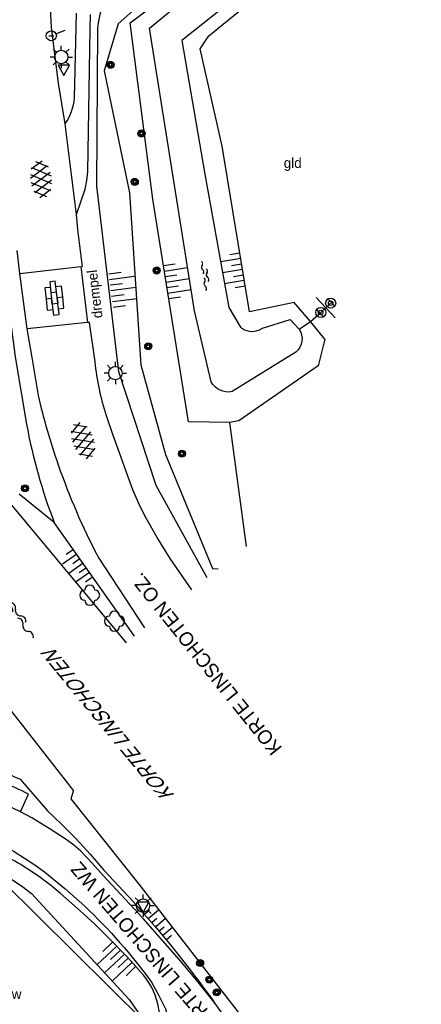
# Model space of a CAD drawing. Header units: metres. Extents: x 121538 to 126242, y 445257 to 454505.
# Tile 59 of 83: x 122225 to 122261, y 452981 to 453069. Entities that reach past the tile are written whole.
import ezdxf

# ---------------------------------------------------------------- set-up
doc = ezdxf.new("R2010")
doc.units = ezdxf.units.M
for name, color, linetype in [('SYMBD01', 8, 'Continuous'), ('SYMBD02', 8, 'Continuous'), ('SYMBD04', 8, 'Continuous'), ('SYMBD05', 8, 'Continuous'), ('TEK-D05', 8, 'Continuous'), ('TEK-D06', 8, 'Continuous'), ('TEK-D07', 8, 'Continuous'), ('TEK-D20', 7, 'Continuous'), ('TER-D03S', 8, 'Continuous'), ('TER-T02', 8, 'RASTER'), ('TER-T03', 8, 'Continuous'), ('TER-T04', 8, 'HAAG'), ('TER-T09', 8, 'Continuous'), ('TOPOT06', 8, 'WALB'), ('TOPOT20', 8, 'Continuous'), ('TOPOT21', 8, 'Continuous'), ('TOPOT22', 8, 'Continuous'), ('TOPOT24', 8, 'Continuous'), ('TOPOT26', 8, 'Continuous'), ('TOPOT30', 8, 'Continuous'), ('TOPOT50', 8, 'Continuous'), ('WAT-T00', 8, 'Continuous'), ('WEG-T01', 8, 'Continuous')]:
    doc.layers.add(name, color=color, linetype=linetype)
doc.styles.add('ISO', font='provutr.shx')
doc.linetypes.add('HAAG', pattern='A,0.25,-0.25,[151,BLOK.SHX,S=0.25,R=0,X=0,Y=0],-0.25,0.25', length=1)
doc.linetypes.add('RASTER', pattern='A,0.25,-0.25,[150,BLOK.SHX,S=0.25,R=0,X=0,Y=0],-0.25,0.25', length=1)
doc.linetypes.add('WALB', pattern='A,0.5,[155,BLOK.SHX,S=0.25,R=0,X=0,Y=0],0.5', length=1)

# ---------------------------------------------------------------- blocks, each defined once
blk = doc.blocks.new('talud')
for p, q in [((0, 0.75), (0.5, 0.75)), ((0, 0.5), (1, 0.5)), ((0, 0.25), (0.5, 0.25)), ((0, 0), (1, 0)), ((0, -0.25), (0.5, -0.25)), ((0, -0.5), (1, -0.5)), ((0, -0.75), (0.5, -0.75))]:
    blk.add_line(p, q)
blk = doc.blocks.new('water-m')
at = {"linetype": 'Continuous'}
for centre, start, end in [((-0.01, 0.747), 129.74464, 230.25536), ((-0.322, 1.122), 309.74464, 50.25536), ((-0.322, 0.372), 309.74464, 50.25536), ((0.315, 0.006), 129.74464, 230.25536), ((0.004, 0.381), 309.74464, 50.25536), ((-0.01, -0.743), 129.74464, 230.25536), ((-0.322, -0.368), 309.74464, 50.25536), ((0.004, -0.369), 309.74464, 50.25536), ((-0.322, -1.118), 309.74464, 50.25536)]:
    blk.add_arc(centre, 0.244, start, end, dxfattribs=at)
blk = doc.blocks.new('water-l')
at = {"linetype": 'Continuous'}
for centre, start, end in [((0.158, 1.473), 129.74464, 230.25536), ((-0.466, 2.223), 309.74464, 50.25536), ((-0.466, 0.723), 309.74464, 50.25536), ((-0.136, 0.75), 309.74464, 50.25536), ((0.488, 0), 129.74464, 230.25536), ((-0.466, -0.758), 309.74464, 50.25536), ((-0.136, -0.75), 309.74464, 50.25536), ((0.158, -1.508), 129.74464, 230.25536), ((-0.466, -2.258), 309.74464, 50.25536)]:
    blk.add_arc(centre, 0.488, start, end, dxfattribs=at)
blk = doc.blocks.new('DRHEK')
at = {"linetype": 'Continuous'}
for p, q in [((1.25, 0), (-1.25, 0)), ((-0.5, 0.7), (0.5, 0.7)), ((-0.5, -0.7), (0.5, -0.7))]:
    blk.add_line(p, q, dxfattribs=at)
blk = doc.blocks.new('struik')
at = {"linetype": 'Continuous'}
for centre, start, end in [((0, 0.442), 1.02328, 178.9632), ((-0.442, 0), 91.09124, 268.90133), ((0.437, 0), 271.6625, 88.3448), ((0, -0.446), 180.47294, 359.54064)]:
    blk.add_arc(centre, 0.45, start, end, dxfattribs=at)
blk = doc.blocks.new('asfalt-l')
for p, q in [((-0.93, 0.185), (0.704, 1.128)), ((-0.759, 1.005), (0.303, 1.619)), ((-0.704, 1.128), (0.93, 0.185)), ((-0.303, 1.619), (0.759, 1.005)), ((-0.893, -0.515), (0.893, 0.515)), ((-0.893, 0.515), (0.893, -0.515)), ((-0.93, -0.185), (0.704, -1.128)), ((-0.704, -1.128), (0.93, -0.185)), ((-0.759, -1.005), (0.303, -1.619)), ((-0.303, -1.619), (0.759, -1.005))]:
    blk.add_line(p, q)
blk = doc.blocks.new('paal')
for radius in [0.45, 0.2]:
    blk.add_circle((0, 0), radius)
blk = doc.blocks.new('lichtmast')
for p, q in [((0, 0.6), (0, 1)), ((-0.6, 0), (-1, 0)), ((-0.707, 0.707), (-0.424, 0.424)), ((0.424, 0.424), (0.707, 0.707)), ((0.6, 0), (1, 0)), ((-0.424, -0.424), (-0.707, -0.707)), ((0, -0.6), (0, -1)), ((0.424, -0.424), (0.707, -0.707))]:
    blk.add_line(p, q)
blk.add_circle((0, 0), 0.6)
blk = doc.blocks.new('BOOM')
for radius in [0.315, 0.225, 0.135]:
    blk.add_circle((0, 0), radius)
blk = doc.blocks.new('afsl-water')
blk.add_circle((0, 0), 0.45)
at = {"style": 'ISO'}
blk.add_attdef('AFSL-WATER', (0.7, 0), '', height=0.9, dxfattribs=at)
blk = doc.blocks.new('verkeersbord')
for p, q in [((0.502, 0.322), (-0.504, 0.322)), ((-0.504, 0.322), (-0.001, -0.6)), ((-0.001, -0.6), (0.502, 0.322))]:
    blk.add_line(p, q)
blk = doc.blocks.new('aanduidingsbord')
for p, q in [((-0.811, -0.333), (0, 0)), ((-1.446, -0.504), (-1.008, -0.504))]:
    blk.add_line(p, q)
blk.add_circle((-1.227, -0.504), 0.45)
blk = doc.blocks.new('klinkers-l')
at = {"linetype": 'Continuous'}
for p, q in [((-0.25, 1), (-0.75, 1)), ((-0.75, 1), (-0.75, 0)), ((0.25, 1.5), (-0.25, 1.5)), ((-0.25, 1.5), (-0.25, 0.5)), ((0.25, 0.5), (0.25, 1.5)), ((0.75, 1), (0.25, 1)), ((0.75, 0), (0.75, 1)), ((-0.25, 0), (-0.75, 0)), ((-0.75, 0), (-0.75, -1)), ((0.25, 0.5), (-0.25, 0.5)), ((-0.25, 0.5), (-0.25, -0.5)), ((0.25, -0.5), (0.25, 0.5)), ((-0.25, -0.5), (-0.25, 0)), ((0.25, -0.5), (-0.25, -0.5)), ((-0.25, -0.5), (-0.25, -1.5)), ((0.75, 0), (0.25, 0)), ((0.25, 0), (0.25, -0.5)), ((0.25, -1.5), (0.25, -0.5)), ((0.75, -1), (0.75, 0)), ((-0.75, -1), (-0.25, -1)), ((-0.25, -1.5), (0.25, -1.5)), ((0.25, -1), (0.75, -1))]:
    blk.add_line(p, q, dxfattribs=at)

msp = doc.modelspace()

# ---------------------------------------------------------------- linework, layer by layer
at = {"layer": 'TER-T02', "flags": 128}
for points in [[(122250.908, 453042.451), (122251.808, 453043.272)], [(122249.886, 453041.778), (122250.908, 453042.451)], [(122236.071, 452979.748), (122223.324, 452992.412), (122214.488, 452987.69), (122213.626, 452984.852), (122208.306, 452964.258), (122202.898, 452943.688), (122200.674, 452934.457)]]:
    msp.add_lwpolyline(points, dxfattribs=at)
at = {"layer": 'TER-T03'}
msp.add_lwpolyline([(122251.808, 453043.272), (122252.697, 453044.112)], dxfattribs=at)
at = {"layer": 'TER-T04', "flags": 128}
for points in [[(122252.17, 453040.886), (122251.569, 453038.511), (122244.495, 453033.569)], [(122243.639, 453033.425), (122245.134, 453022.335)]]:
    msp.add_lwpolyline(points, dxfattribs=at)
at = {"layer": 'TER-T09'}
for points in [[(122250.908, 453042.451), (122249.42, 453044.178), (122245.443, 453043.321), (122242.982, 453058.145), (122241.02, 453066.855), (122241.792, 453068.016), (122253.65, 453077.706), (122260.801, 453083.655), (122258.099, 453088.526), (122252.239, 453086.218), (122244.825, 453081.567)], [(122252.17, 453040.886), (122250.908, 453042.451)], [(122244.495, 453033.569), (122243.639, 453033.425)], [(122227.985, 453024.486), (122224.843, 453027.014)], [(122235.158, 453014.309), (122227.985, 453024.486)]]:
    msp.add_lwpolyline(points, dxfattribs=at)
at = {"layer": 'TOPOT06', "flags": 128}
msp.add_lwpolyline([(122213.333, 453021.52), (122221.471, 453010.965), (122229.694, 453000.476)], dxfattribs=at)
at = {"layer": 'TOPOT50'}
msp.add_lwpolyline([(122243.639, 453033.425), (122239.99, 453033.487), (122236.79, 453053.421), (122234.776, 453069.194), (122254.192, 453083.779), (122254.558, 453084.053), (122254.966, 453084.36), (122256.444, 453085.47), (122254.932, 453084.412), (122254.515, 453084.121), (122254.139, 453083.857), (122236.035, 453071.192), (122233.686, 453069.101), (122232.43, 453064.903), (122234.721, 453053.973), (122235.717, 453038.585), (122237.917, 453030.565), (122242.138, 453020.367), (122242.626, 453020.318)], dxfattribs=at)
for points in [[(122241.639, 453019.523), (122237.104, 453027.792), (122233.763, 453037.967), (122231.802, 453054.574), (122231.877, 453068.723, -0.090604), (122232.921, 453072.249, -0.107931), (122235.679, 453075.634), (122236.538, 453076.248), (122244.825, 453081.567)], [(122208.647, 453048.189), (122207.885, 453052.271), (122207.863, 453052.638, -0.263621), (122208.735, 453054.001), (122209.006, 453054.115), (122209.292, 453054.178), (122219.734, 453054.422, -0.183237), (122221.107, 453053.818, -0.133706), (122221.667, 453052.858), (122222.004, 453050.678), (122223.312, 453048.205), (122224.491, 453039.308), (122225.5, 453033.291, 0.048064), (122227.985, 453024.486)], [(122216.555, 453004.006, -0.075241), (122224.937, 453001.495), (122227.362, 452998.67), (122228.666, 452997.446), (122229.925, 452996.174), (122231.196, 452994.79), (122232.412, 452993.357), (122235.045, 452990.55, -0.028917), (122242.269, 452981.549)], [(122236.853, 452978.71), (122237.086, 452978.952), (122237.283, 452979.224), (122237.394, 452979.444), (122237.462, 452979.68), (122237.487, 452979.909), (122237.475, 452980.139), (122237.376, 452980.768), (122237.241, 452981.39, 0.122399), (122235.734, 452984.247, 0.036395), (122228.032, 452991.701, 0.047302), (122224.45, 452994.161, 0.035316), (122219.182, 452996.619), (122212.544, 452997.541, 0.337542), (122209.445, 452996.361), (122209.207, 452995.877), (122209.068, 452995.356), (122208.237, 452990.295), (122205.871, 452979.532), (122200.864, 452954.592), (122194.395, 452930.036), (122192.265, 452921.24)], [(122205.569, 452957.598), (122213.479, 452994.157, -0.200761), (122224.093, 452992.593), (122225.043, 452991.966), (122225.938, 452991.263), (122234.674, 452981.792), (122236.071, 452979.748)]]:
    msp.add_lwpolyline(points, format="xyb", dxfattribs=at)
at = {"layer": 'WAT-T00'}
msp.add_lwpolyline([(122249.886, 453041.778, -0.369964), (122249.592, 453039.72), (122243.889, 453036.193, -0.338994), (122242.025, 453037.073), (122240.518, 453043.408), (122236.507, 453068.729), (122250.841, 453080.515), (122254.522, 453083.295), (122254.867, 453083.556), (122255.282, 453083.869), (122256.798, 453085.014)], format="xyb", dxfattribs=at)
for points in [[(122256.798, 453085.014), (122258.248, 453083.375), (122252.992, 453078.434), (122239.385, 453067.604), (122241.45, 453055.652), (122243.579, 453043.712), (122244.62, 453041.97), (122244.988, 453041.735), (122245.405, 453041.606), (122245.72, 453041.584), (122246.034, 453041.622), (122246.335, 453041.721), (122246.611, 453041.875), (122249.073, 453042.645), (122249.886, 453041.778)], [(122234.427, 453013.722), (122225.127, 453024.903), (122214.536, 453037.526), (122210.235, 453040.549)], [(122244.967, 452979.995), (122235.576, 452992.115), (122229.499, 452999.74), (122229.694, 453000.476)]]:
    msp.add_lwpolyline(points, dxfattribs=at)
at = {"layer": 'WEG-T01'}
for points in [[(122228.968, 453060.162), (122228.354, 453063.8), (122227.731, 453068.788), (122227.666, 453069.962), (122227.709, 453071.137), (122227.826, 453071.92), (122228.049, 453072.679), (122228.382, 453073.522), (122228.754, 453074.349), (122229.226, 453075.287), (122229.735, 453076.204), (122230.283, 453077.014), (122230.936, 453077.741), (122231.971, 453078.654), (122233.09, 453079.464), (122241.19, 453083.971), (122247.354, 453087.589), (122253.805, 453091.31)], [(122229.97, 453052.034), (122230.736, 453054.305), (122230.905, 453055.089), (122230.98, 453055.893), (122231.203, 453068.655), (122231.223, 453069.926)], [(122229.97, 453052.034), (122228.968, 453060.162)], [(122230.518, 453047.372), (122230.094, 453050.702), (122229.97, 453052.034)], [(122224.907, 453046.768), (122224.672, 453048.808)], [(122224.907, 453046.768), (122230.37, 453047.386), (122230.963, 453042.384)], [(122225.572, 453041.795), (122224.907, 453046.768)], [(122230.963, 453042.384), (122225.572, 453041.795)], [(122224.968, 452998.588), (122223.06, 452999.467), (122221.115, 453000.261), (122220.328, 453000.507), (122216.435, 453001.564)], [(122242.269, 452981.549), (122240.862, 452983.35), (122239.39, 452985.098), (122235.916, 452989.038), (122232.341, 452992.886), (122231.376, 452993.997), (122230.351, 452995.052), (122229.723, 452995.608), (122229.043, 452996.101), (122227.518, 452997.081), (122225.979, 452998.037), (122225.48, 452998.325), (122224.968, 452998.588)], [(122247.3, 452974.397), (122244.833, 452978.007), (122242.269, 452981.549)]]:
    msp.add_lwpolyline(points, dxfattribs=at)
for points in [[(122228.968, 453060.162, 0.119953), (122229.801, 453062.459), (122229.977, 453070.073)], [(122236.083, 453015.054), (122231.93, 453021.368, -0.036801), (122228.366, 453029.611, -0.026614), (122226.562, 453035.854), (122225.997, 453039.244), (122225.572, 453041.795)], [(122240.296, 453018.444), (122238.351, 453021.242), (122237.177, 453023.138), (122236.077, 453025.079), (122235.505, 453026.227), (122235.011, 453027.411), (122234.4, 453029.053), (122233.805, 453030.702), (122233.224, 453032.362), (122232.661, 453034.028, -0.053177), (122231.634, 453038.851), (122231.144, 453042.372), (122230.963, 453042.384)], [(122224.968, 452998.588), (122225.674, 453000.175, 0.035332), (122220.989, 453002.107), (122218.94, 453002.72), (122216.858, 453003.21), (122216.435, 453001.564)], [(122216.34, 452998.472), (122216.281, 452998.049, -0.097935), (122224.381, 452995.033), (122226.258, 452993.839), (122227.106, 452993.222), (122228.936, 452991.721), (122230.7, 452990.143, -0.045003), (122236.689, 452983.341), (122237.345, 452982.161), (122237.931, 452980.944), (122238.374, 452979.249), (122242.633, 452975.577), (122244.738, 452972.782)]]:
    msp.add_lwpolyline(points, format="xyb", dxfattribs=at)

# ---------------------------------------------------------------- block references
at = {"layer": 'SYMBD01'}
for p, rotation in [((122226.791, 453055.215), 7.036083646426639), ((122230.552, 453031.802), 200.0467702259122)]:
    msp.add_blockref('asfalt-l', p, dxfattribs=dict(at, rotation=rotation))
at = {"layer": 'SYMBD02', "rotation": 6.454127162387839}
msp.add_blockref('klinkers-l', (122227.988, 453044.556), dxfattribs=at)
at = {"layer": 'SYMBD04', "yscale": 2}
for p, xscale, zscale, rotation in [((122244.813, 453047.115), 1.812769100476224, 1.812769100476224, 189.4259658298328), ((122233.046, 453045.239), 2.240459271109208, 2.240459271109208, 7.476125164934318), ((122237.982, 453045.993), 2.09992662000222, 2.09992662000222, 9.119869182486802), ((122230.564, 453020.827), 1.571271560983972, 1.571271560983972, 215.1770172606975), ((122237.02, 452988.287), 1.204152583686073, 1.204152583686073, 40.39249564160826), ((122234.251, 452985.849), 2.440197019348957, 2.440197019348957, 223.4480121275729)]:
    msp.add_blockref('talud', p, dxfattribs=dict(at, xscale=xscale, zscale=zscale, rotation=rotation))
at = {"layer": 'SYMBD05'}
for name, p, rotation in [('water-m', (122241.502, 453046.566), 8.704564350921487), ('water-l', (122224.6, 453016.309), 38.15524418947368)]:
    msp.add_blockref(name, p, dxfattribs=dict(at, rotation=rotation))
at = {"layer": 'TER-D03S', "rotation": 133.3766674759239}
msp.add_blockref('DRHEK', (122252.253, 453043.692), dxfattribs=at)
at = {"layer": 'TOPOT20'}
msp.add_blockref('aanduidingsbord', (122228.943, 453068.542), dxfattribs=at)
at = {"layer": 'TOPOT21'}
for p in [(122228.602, 453066.134), (122233.446, 453037.844), (122235.927, 452990.19)]:
    msp.add_blockref('lichtmast', p, dxfattribs=at)
at = {"layer": 'TOPOT22'}
for p in [(122252.697, 453044.112), (122251.808, 453043.272)]:
    msp.add_blockref('paal', p, dxfattribs=at)
at = {"layer": 'TOPOT24'}
ref = msp.add_blockref('afsl-water', (122222.809, 452981.821), dxfattribs=at)
ref.add_attrib('AFSL-WATER', 'aw', (122223.509, 452981.821), dxfattribs={"height": 0.9, "style": 'ISO'})
at = {"layer": 'TOPOT26'}
for name, p in [('BOOM', (122233.011, 453065.436)), ('BOOM', (122235.78, 453059.294)), ('BOOM', (122235.181, 453054.961)), ('BOOM', (122237.145, 453047.024)), ('BOOM', (122236.382, 453040.248)), ('BOOM', (122239.397, 453030.636)), ('BOOM', (122225.37, 453027.535)), ('struik', (122231.158, 453017.976)), ('struik', (122233.37, 453015.648)), ('BOOM', (122241.025, 452985.051)), ('BOOM', (122241.852, 452983.57)), ('BOOM', (122242.516, 452982.425))]:
    msp.add_blockref(name, p, dxfattribs=at)
at = {"layer": 'TOPOT30'}
for p in [(122228.827, 453065.078), (122235.927, 452990.19)]:
    msp.add_blockref('verkeersbord', p, dxfattribs=at)

# ---------------------------------------------------------------- texts
at = {"layer": 'TEK-D05', "style": 'ISO'}
msp.add_text('gld', height=0.9, dxfattribs=at).set_placement((122248.502, 453056.212))
at = {"layer": 'TEK-D06', "style": 'ISO'}
for s, rotation, p in [('KORTE LINSCHOTEN OZ.', 128.70178, (122248.41, 453004.297)), ('KORTE LINSCHOTEN WZ', 130.65082, (122243.367, 452979.007))]:
    msp.add_text(s, height=1.25, rotation=rotation, dxfattribs=at).set_placement(p)
at = {"layer": 'TEK-D07', "style": 'ISO', "oblique": 27}
msp.add_text('KORTE LINSCHOTEN', height=1.25, rotation=129.4062, dxfattribs=at).set_placement((122238.797, 453000.054))
at = {"layer": 'TEK-D20', "style": 'ISO'}
msp.add_text('drempel', height=0.9, rotation=96.76101, dxfattribs=at).set_placement((122232.303, 453042.812))

doc.saveas('drawing.dxf')
